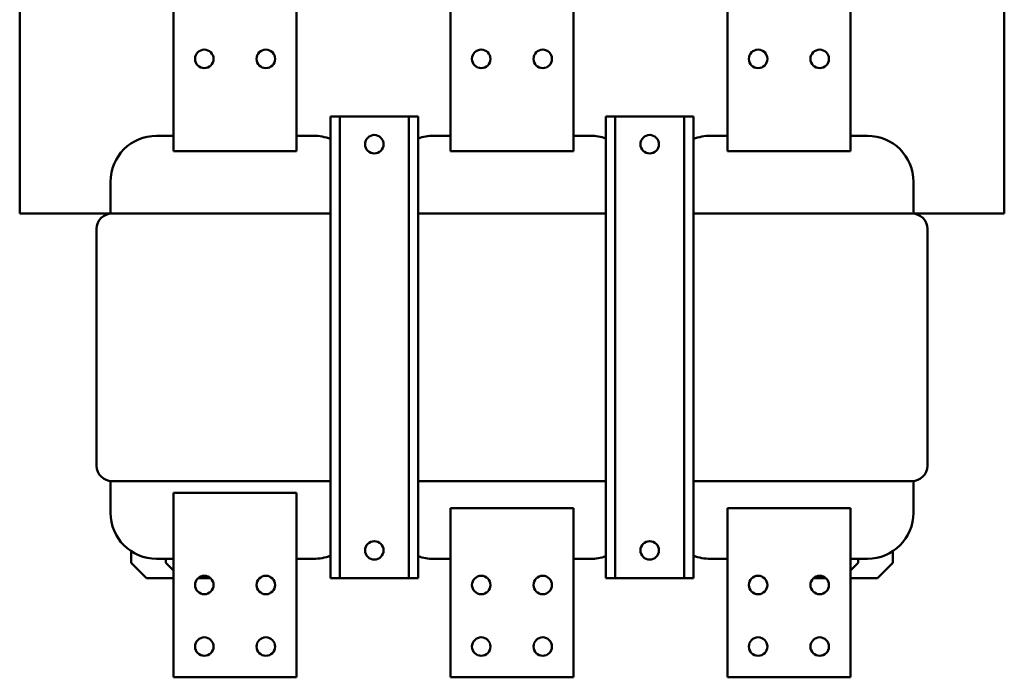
# Model space of a CAD drawing. Header units: millimetres. Extents: x -9 to 2336, y -1348 to 1345.
# Tile 1 of 9: x 113 to 753, y -1348 to -921. Entities that reach past the tile are written whole.
import ezdxf

# ---------------------------------------------------------------- set-up
doc = ezdxf.new("R2010")
doc.units = ezdxf.units.MM
doc.layers.add('Осн_СБ', color=7, linetype='Continuous', lineweight=50)

msp = doc.modelspace()

# ---------------------------------------------------------------- linework, layer by layer
at = {"layer": 'Осн_СБ'}
for p, q in [((112.93, -1046.48), (112.93, -562.98)), ((752.93, -562.98), (752.93, -1046.48)), ((212.93, -885.98), (212.93, -1005.98)), ((292.93, -1005.98), (292.93, -885.98)), ((392.93, -885.98), (392.93, -1005.98)), ((472.93, -1005.98), (472.93, -885.98)), ((572.93, -885.98), (572.93, -1005.98)), ((652.93, -1005.98), (652.93, -885.98)), ((314.93, -983.48), (320.93, -983.48)), ((314.93, -983.48), (314.93, -1283.48)), ((320.93, -983.48), (365.93, -983.48)), ((320.93, -983.48), (320.93, -1283.48)), ((365.93, -983.48), (371.93, -983.48)), ((365.93, -1283.48), (365.93, -983.48)), ((371.93, -983.48), (371.93, -1283.48)), ((493.93, -983.48), (499.93, -983.48)), ((493.93, -1283.48), (493.93, -983.48)), ((499.93, -983.48), (544.93, -983.48)), ((499.93, -983.48), (499.93, -1283.48)), ((544.93, -983.48), (550.93, -983.48)), ((544.93, -983.48), (544.93, -1283.48)), ((550.93, -983.48), (550.93, -1283.48)), ((212.93, -995.98), (201.93, -995.98)), ((303.93, -995.98), (292.93, -995.98)), ((392.93, -995.98), (381.93, -995.98)), ((483.93, -995.98), (472.93, -995.98)), ((572.93, -995.98), (561.93, -995.98)), ((663.93, -995.98), (652.93, -995.98)), ((212.93, -1005.98), (292.93, -1005.98)), ((392.93, -1005.98), (472.93, -1005.98)), ((572.93, -1005.98), (652.93, -1005.98)), ((171.93, -1025.98), (171.93, -1046.53)), ((693.93, -1046.53), (693.93, -1025.98)), ((112.93, -1046.48), (171.93, -1046.48)), ((314.93, -1046.48), (172.93, -1046.48)), ((493.93, -1046.48), (371.93, -1046.48)), ((692.93, -1046.48), (550.93, -1046.48)), ((693.93, -1046.48), (752.93, -1046.48)), ((162.93, -1056.48), (162.93, -1210.48)), ((702.93, -1210.48), (702.93, -1056.48)), ((171.93, -1220.43), (171.93, -1240.98)), ((172.93, -1220.48), (314.93, -1220.48)), ((371.93, -1220.48), (493.93, -1220.48)), ((550.93, -1220.48), (692.93, -1220.48)), ((693.93, -1240.98), (693.93, -1220.43)), ((212.93, -1227.98), (212.93, -1347.98)), ((292.93, -1227.98), (212.93, -1227.98)), ((292.93, -1347.98), (292.93, -1227.98)), ((392.93, -1237.98), (392.93, -1347.98)), ((472.93, -1237.98), (392.93, -1237.98)), ((472.93, -1347.98), (472.93, -1237.98)), ((572.93, -1237.98), (572.93, -1347.98)), ((652.93, -1237.98), (572.93, -1237.98)), ((652.93, -1347.98), (652.93, -1237.98)), ((185.43, -1266.03), (185.43, -1273.48)), ((680.43, -1273.48), (680.43, -1266.03)), ((195.43, -1283.48), (185.43, -1273.48)), ((201.93, -1270.98), (212.93, -1270.98)), ((207.93, -1270.98), (207.93, -1273.48)), ((212.93, -1278.48), (207.93, -1273.48)), ((292.93, -1270.98), (303.93, -1270.98)), ((381.93, -1270.98), (392.93, -1270.98)), ((472.93, -1270.98), (483.93, -1270.98)), ((561.93, -1270.98), (572.93, -1270.98)), ((652.93, -1270.98), (663.93, -1270.98)), ((657.93, -1273.48), (652.93, -1278.48)), ((657.93, -1270.98), (657.93, -1273.48)), ((680.43, -1273.48), (670.43, -1283.48)), ((212.93, -1283.48), (195.43, -1283.48)), ((236.9, -1283.48), (228.97, -1283.48)), ((320.93, -1283.48), (314.93, -1283.48)), ((365.93, -1283.48), (320.93, -1283.48)), ((371.93, -1283.48), (365.93, -1283.48)), ((499.93, -1283.48), (493.93, -1283.48)), ((544.93, -1283.48), (499.93, -1283.48)), ((550.93, -1283.48), (544.93, -1283.48)), ((636.9, -1283.48), (628.97, -1283.48)), ((670.43, -1283.48), (652.93, -1283.48)), ((212.93, -1347.98), (292.93, -1347.98)), ((392.93, -1347.98), (472.93, -1347.98)), ((572.93, -1347.98), (652.93, -1347.98))]:
    msp.add_line(p, q, dxfattribs=at)
for centre in [(232.93, -945.98), (272.93, -945.98), (412.93, -945.98), (452.93, -945.98), (592.93, -945.98), (632.93, -945.98), (343.43, -1001.48), (522.43, -1001.48), (343.43, -1265.48), (522.43, -1265.48), (232.93, -1287.98), (272.93, -1287.98), (412.93, -1287.98), (452.93, -1287.98), (592.93, -1287.98), (632.93, -1287.98), (232.93, -1327.98), (272.93, -1327.98), (412.93, -1327.98), (452.93, -1327.98), (592.93, -1327.98), (632.93, -1327.98)]:
    msp.add_circle(centre, 6, dxfattribs=at)
for centre, radius, start, end in [((201.93, -1025.98), 30, 90, 180), ((303.93, -1025.98), 30, 68.48981, 90), ((381.93, -1025.98), 30, 90, 109.47122), ((483.93, -1025.98), 30, 70.52878, 90), ((561.93, -1025.98), 30, 90, 111.51019), ((663.93, -1025.98), 30, 0, 90), ((172.93, -1056.48), 10, 90, 180), ((692.93, -1056.48), 10, 0, 90), ((172.93, -1210.48), 10, 180, 270), ((692.93, -1210.48), 10, 270, 0), ((201.93, -1240.98), 30, 180, 270), ((663.93, -1240.98), 30, 270, 0), ((303.93, -1240.98), 30, 270, 291.51019), ((381.93, -1240.98), 30, 250.52878, 270), ((483.93, -1240.98), 30, 270, 289.47122), ((561.93, -1240.98), 30, 248.48981, 270)]:
    msp.add_arc(centre, radius, start, end, dxfattribs=at)

doc.saveas('drawing.dxf')
